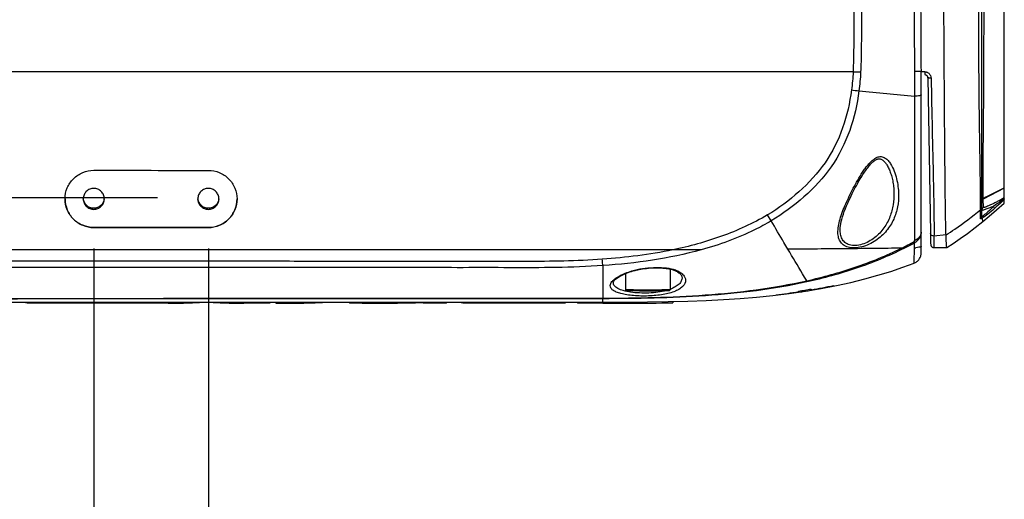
# Model space of a CAD drawing. Header units: millimetres. Extents: x 5828 to 6704, y 123 to 421.
# Tile 14 of 256: x 6383.82 to 6391.55, y 184.58 to 188.35. Entities that reach past the tile are written whole.
import ezdxf

# ---------------------------------------------------------------- set-up
doc = ezdxf.new("R2010")
doc.units = ezdxf.units.MM
doc.layers.add('外形图', color=7, linetype='Continuous')
doc.layers.add('尺寸标注', color=7, linetype='Continuous')
doc.styles.add('微软雅黑', font='msyh.ttc', dxfattribs={"height": 1.5})
doc.dimstyles.new('尺寸标注_1_20比例', dxfattribs={"dimtxt": 1.5, "dimasz": 1.25, "dimexe": 0.5, "dimexo": 0.4, "dimgap": 0.5, "dimtad": 1, "dimdec": 1, "dimlfac": 20, "dimdsep": 46, "dimtxsty": '微软雅黑', "dimcen": 0.09, "dimadec": 0, "dimazin": 0, "dimtp": 0.01, "dimtm": 0.01, "dimtfac": 1, "dimtdec": 1, "dimtofl": 0, "dimtmove": 0, "dimatfit": 3, "dimfxl": 1, "dimtolj": 1, "dimarcsym": 0})

# ---------------------------------------------------------------- blocks, each defined once
blk = doc.blocks.new('*D1097')
at = {"layer": 'Defpoints', "color": 0}
for p in [(6374.8045, 187.5086), (6384.4045, 186.9495), (6384.4045, 180.8006)]:
    blk.add_point(p, dxfattribs=at)
at = {"layer": '尺寸标注', "color": 0, "lineweight": -2}
for p, q in [((6374.8045, 187.1086), (6374.8045, 180.3006)), ((6384.4045, 186.5495), (6384.4045, 180.3006)), ((6376.0545, 180.8006), (6383.1545, 180.8006))]:
    blk.add_line(p, q, dxfattribs=at)
at = {"layer": '尺寸标注', "color": 0}
for points in [[(6376.0545, 181.009), (6376.0545, 180.5923), (6374.8045, 180.8006)], [(6383.1545, 180.5923), (6383.1545, 181.009), (6384.4045, 180.8006)]]:
    blk.add_solid(points, dxfattribs=at)
at = {"layer": '尺寸标注', "color": 0, "insert": (6379.6045, 182.0744), "char_height": 1.5, "attachment_point": 5, "style": '微软雅黑'}
blk.add_mtext('\\A1;\\A1;{\\fAlibaba PuHuiTi 3.0 55 Regular|b0|i0|c134|p18;192}', dxfattribs=at)
blk = doc.blocks.new('*D1098')
at = {"layer": 'Defpoints', "color": 0}
for p in [(6384.4045, 186.9495), (6385.3045, 186.9495), (6384.4045, 180.8006)]:
    blk.add_point(p, dxfattribs=at)
at = {"layer": '尺寸标注', "color": 0, "lineweight": -2}
for p, q in [((6384.4045, 186.5495), (6384.4045, 180.3006)), ((6385.3045, 186.5495), (6385.3045, 180.3006)), ((6383.1545, 180.8006), (6381.9045, 180.8006)), ((6386.5545, 180.8006), (6391.321, 180.8006))]:
    blk.add_line(p, q, dxfattribs=at)
at = {"layer": '尺寸标注', "color": 0}
for points in [[(6383.1545, 180.5923), (6383.1545, 181.009), (6384.4045, 180.8006)], [(6386.5545, 181.009), (6386.5545, 180.5923), (6385.3045, 180.8006)]]:
    blk.add_solid(points, dxfattribs=at)
at = {"layer": '尺寸标注', "color": 0, "insert": (6389.7425, 182.0722), "char_height": 1.5, "attachment_point": 5, "style": '微软雅黑'}
blk.add_mtext('\\A1;\\A1;{\\fAlibaba PuHuiTi 3.0 55 Regular|b0|i0|c134|p18;18}', dxfattribs=at)
blk = doc.blocks.new('*D1099')
at = {"layer": 'Defpoints', "color": 0}
for p in [(6385.3045, 191.5488), (6370.1354, 186.9495), (6385.3045, 186.9495)]:
    blk.add_point(p, dxfattribs=at)
at = {"layer": '尺寸标注', "color": 0, "lineweight": -2}
for p, q in [((6384.9045, 191.5488), (6369.6354, 191.5488)), ((6370.1354, 190.2988), (6370.1354, 188.1995)), ((6384.9045, 186.9495), (6369.6354, 186.9495))]:
    blk.add_line(p, q, dxfattribs=at)
at = {"layer": '尺寸标注', "color": 0}
for points in [[(6370.3437, 190.2988), (6369.927, 190.2988), (6370.1354, 191.5488)], [(6369.927, 188.1995), (6370.3437, 188.1995), (6370.1354, 186.9495)]]:
    blk.add_solid(points, dxfattribs=at)
at = {"layer": '尺寸标注', "color": 0, "insert": (6368.8616, 189.3315), "char_height": 1.5, "attachment_point": 5, "rotation": 90, "style": '微软雅黑'}
blk.add_mtext('\\A1;\\A1;{\\fAlibaba PuHuiTi 3.0 55 Regular|b0|i0|c134|p18;92}', dxfattribs=at)
blk = doc.blocks.new('*D1156')
at = {"layer": 'Defpoints', "color": 0}
for p in [(6399.0545, 188.5336), (6374.8045, 187.5086), (6374.8045, 176.0125)]:
    blk.add_point(p, dxfattribs=at)
at = {"layer": '尺寸标注', "color": 0, "lineweight": -2}
for p, q in [((6399.0545, 188.1336), (6399.0545, 175.5125)), ((6374.8045, 187.1086), (6374.8045, 175.5125)), ((6397.8045, 176.0125), (6376.0545, 176.0125))]:
    blk.add_line(p, q, dxfattribs=at)
at = {"layer": '尺寸标注', "color": 0}
for points in [[(6376.0545, 176.2209), (6376.0545, 175.8042), (6374.8045, 176.0125)], [(6397.8045, 175.8042), (6397.8045, 176.2209), (6399.0545, 176.0125)]]:
    blk.add_solid(points, dxfattribs=at)
at = {"layer": '尺寸标注', "color": 0, "insert": (6386.9295, 177.2882), "char_height": 1.5, "attachment_point": 5, "style": '微软雅黑'}
blk.add_mtext('\\A1;485', dxfattribs=at)

msp = doc.modelspace()

# ---------------------------------------------------------------- linework, layer by layer
at = {"layer": '外形图', "linetype": 'ByBlock'}
for p, q in [((6391.377, 186.8027), (6391.377, 191.7367)), ((6391.5545, 187.2464), (6391.5545, 191.6104)), ((6390.8995, 187.9423), (6390.9004, 187.9423)), ((6390.9004, 187.9423), (6390.902, 187.9423)), ((6390.902, 186.5179), (6390.902, 187.9423)), ((6390.902, 187.9423), (6390.9295, 187.9423)), ((6390.9295, 187.9423), (6390.9295, 187.9177)), ((6390.9529, 187.8934), (6390.9745, 186.6721)), ((6391.5545, 186.9067), (6391.5545, 187.2464)), ((6390.6883, 186.9897), (6390.6883, 186.9896)), ((6391.5545, 187.0249), (6391.3896, 186.9388)), ((6391.3896, 186.9388), (6391.3895, 186.9421)), ((6391.3905, 186.873), (6391.3896, 186.9388)), ((6391.5545, 186.9344), (6391.5545, 186.9428)), ((6389.7235, 186.7679), (6389.6952, 186.8145)), ((6391.3677, 186.7833), (6391.3678, 186.8546)), ((6391.3851, 186.7625), (6391.3845, 186.7907)), ((6384.4045, 186.7155), (6384.4045, 186.7158)), ((6384.4045, 186.7158), (6385.3045, 186.7158)), ((6385.3045, 186.7151), (6385.3045, 186.7158)), ((6390.9745, 186.6721), (6390.9762, 186.5903)), ((6391.0024, 186.6481), (6391.0014, 186.5581)), ((6391.0967, 186.6569), (6391.0024, 186.6481)), ((6390.9762, 186.5909), (6390.9764, 186.5835)), ((6390.9764, 186.5839), (6390.9764, 186.5832)), ((6390.9764, 186.5832), (6390.9764, 186.5823)), ((6390.9764, 186.5823), (6390.9764, 186.5821)), ((6390.9764, 186.5821), (6390.9764, 186.5819)), ((6390.9764, 186.5819), (6390.9764, 186.5817)), ((6390.9764, 186.5816), (6390.9765, 186.5816)), ((6390.9765, 186.5815), (6390.9765, 186.5814)), ((6391.0014, 186.5581), (6391.102, 186.5582)), ((6388.402, 186.4164), (6388.402, 186.1606)), ((6388.5795, 186.3534), (6388.5795, 186.227)), ((6388.9295, 186.3896), (6388.9295, 186.227)), ((6390.1177, 186.2362), (6390.2361, 186.2592)), ((6390.2134, 186.2578), (6390.2131, 186.2604)), ((6390.2134, 186.2604), (6390.2134, 186.2578)), ((6389.7367, 186.1814), (6389.8662, 186.1971)), ((6389.7634, 186.1856), (6389.7634, 186.187)), ((6389.7634, 186.1856), (6389.7635, 186.187)), ((6389.7635, 186.1856), (6389.7634, 186.1856)), ((6389.8662, 186.1971), (6389.994, 186.2155)), ((6389.9384, 186.2106), (6389.9388, 186.2153)), ((6389.9384, 186.2106), (6389.9384, 186.2153)), ((6389.9384, 186.2088), (6389.9385, 186.2106)), ((6389.9384, 186.2072), (6389.9384, 186.2088)), ((6389.9384, 186.2072), (6389.9385, 186.2088)), ((6389.9385, 186.2106), (6389.9389, 186.2152)), ((6389.9385, 186.2088), (6389.9386, 186.2106)), ((6389.9386, 186.2106), (6389.9391, 186.2152)), ((6389.9389, 186.2152), (6389.9389, 186.2154)), ((6389.9391, 186.2152), (6389.9391, 186.2154)), ((6389.994, 186.2155), (6390.1177, 186.2362)), ((6390.0376, 186.2311), (6390.0376, 186.2319)), ((6390.038, 186.2267), (6390.0376, 186.2311)), ((6390.0382, 186.2268), (6390.0377, 186.2319)), ((6390.0384, 186.2268), (6390.0379, 186.232)), ((6390.0384, 186.2228), (6390.038, 186.2267)), ((6390.0384, 186.2248), (6390.0382, 186.2268)), ((6390.0384, 186.232), (6390.0384, 186.2268)), ((6390.0384, 186.2248), (6390.0384, 186.2228)), ((6381.8543, 186.1298), (6388.402, 186.1298)), ((6383.8683, 186.1298), (6383.8683, 186.1244)), ((6384.7845, 186.1298), (6384.7845, 186.1198)), ((6384.9886, 186.1198), (6384.7845, 186.1198)), ((6384.9886, 186.1298), (6384.9886, 186.1198)), ((6385.584, 186.1298), (6385.584, 186.1198)), ((6385.7881, 186.1198), (6385.584, 186.1198)), ((6385.7881, 186.1298), (6385.7881, 186.1198)), ((6385.8349, 186.1266), (6385.7881, 186.1266)), ((6385.8349, 186.1298), (6385.8349, 186.121)), ((6385.9299, 186.1298), (6385.9299, 186.1198)), ((6386.4129, 186.1298), (6386.4129, 186.1198)), ((6386.5115, 186.1198), (6386.4129, 186.1198)), ((6386.5115, 186.1298), (6386.5115, 186.1198)), ((6386.5896, 186.1298), (6386.5896, 186.1199)), ((6386.9913, 186.1299), (6386.9913, 186.1199)), ((6387.1723, 186.1199), (6386.9913, 186.1199)), ((6387.1723, 186.1299), (6387.1723, 186.1199)), ((6387.2908, 186.1298), (6387.2908, 186.1243)), ((6387.2909, 186.1241), (6387.2908, 186.1243)), ((6387.7731, 186.1298), (6387.7731, 186.1198)), ((6388.1073, 186.1298), (6388.1073, 186.1202)), ((6388.2017, 186.1298), (6388.2017, 186.124)), ((6388.2444, 186.1298), (6388.2444, 186.1205)), ((6388.402, 186.1606), (6388.402, 186.1589)), ((6388.402, 186.1299), (6388.402, 186.1589)), ((6388.402, 186.1298), (6388.5816, 186.1301)), ((6388.6065, 186.1302), (6388.6065, 186.1202)), ((6388.9507, 186.1343), (6388.9507, 186.1242))]:
    msp.add_line(p, q, dxfattribs=at)
for points in [[(6390.9295, 187.9177), (6390.9319, 187.9174), (6390.9343, 187.9169), (6390.9366, 187.9162), (6390.9389, 187.9152), (6390.9411, 187.914), (6390.9432, 187.9126), (6390.9451, 187.9109), (6390.9469, 187.9091), (6390.9485, 187.907), (6390.9498, 187.9049), (6390.9509, 187.9026), (6390.9518, 187.9002), (6390.9524, 187.8977), (6390.9528, 187.8952), (6390.9529, 187.8934)], [(6390.2657, 186.7023), (6390.2662, 186.7149), (6390.2677, 186.7292), (6390.2701, 186.7446), (6390.2735, 186.7615), (6390.278, 186.7798), (6390.2837, 186.7997), (6390.2905, 186.8208), (6390.2982, 186.8425), (6390.3067, 186.8644), (6390.3156, 186.8862), (6390.3248, 186.9074), (6390.334, 186.9278), (6390.343, 186.9471), (6390.3517, 186.9652), (6390.3602, 186.9824), (6390.3685, 186.9987), (6390.3766, 187.0144), (6390.3846, 187.0295), (6390.3926, 187.0442), (6390.4005, 187.0584), (6390.4082, 187.072), (6390.4157, 187.0851), (6390.4231, 187.0975), (6390.4303, 187.1094), (6390.4373, 187.1207), (6390.4441, 187.1315), (6390.4508, 187.1417), (6390.4573, 187.1514), (6390.4636, 187.1605), (6390.4697, 187.1691), (6390.4758, 187.1774), (6390.4817, 187.1852), (6390.4876, 187.1926), (6390.4933, 187.1996), (6390.4989, 187.2061), (6390.5045, 187.2123), (6390.5099, 187.218), (6390.5151, 187.2233), (6390.5203, 187.2282), (6390.5255, 187.2327), (6390.5305, 187.2368), (6390.5355, 187.2406), (6390.5404, 187.2439), (6390.5452, 187.2469), (6390.5499, 187.2494), (6390.5543, 187.2514), (6390.5585, 187.253), (6390.5625, 187.2541), (6390.5662, 187.2549), (6390.5698, 187.2554), (6390.5735, 187.2555), (6390.5772, 187.2552), (6390.581, 187.2546), (6390.5848, 187.2536), (6390.5887, 187.2521), (6390.5927, 187.2501), (6390.5966, 187.2478), (6390.6006, 187.245), (6390.6045, 187.2418), (6390.6084, 187.2382), (6390.6123, 187.2343), (6390.6163, 187.2298), (6390.6203, 187.2249), (6390.6244, 187.2194), (6390.6284, 187.2135), (6390.6325, 187.2071), (6390.6365, 187.2002), (6390.6404, 187.193), (6390.6443, 187.1854), (6390.648, 187.1774), (6390.6517, 187.1691), (6390.6552, 187.1605), (6390.6586, 187.1516), (6390.6619, 187.1423), (6390.665, 187.1329), (6390.668, 187.1231), (6390.6708, 187.1131), (6390.6734, 187.1029), (6390.6759, 187.0924), (6390.6782, 187.0817), (6390.6803, 187.0708), (6390.6822, 187.0597), (6390.6838, 187.0484), (6390.6852, 187.0368), (6390.6864, 187.0251), (6390.6873, 187.0132), (6390.688, 187.0011), (6390.6883, 186.9897)], [(6391.3851, 186.7625), (6391.4365, 186.8049), (6391.4935, 186.8534), (6391.5545, 186.9066)], [(6391.102, 186.5582), (6391.1538, 186.591), (6391.2086, 186.6283), (6391.2656, 186.6694), (6391.3247, 186.7144), (6391.3851, 186.7625)], [(6390.9765, 186.5813), (6390.9765, 186.5812), (6390.9765, 186.581)], [(6390.9765, 186.581), (6390.9765, 186.5808), (6390.9765, 186.5807), (6390.9765, 186.5805), (6390.9766, 186.5803), (6390.9766, 186.5801), (6390.9766, 186.5798), (6390.9767, 186.5795), (6390.9767, 186.5791), (6390.9768, 186.5786), (6390.9769, 186.578), (6390.9771, 186.5773), (6390.9773, 186.5764), (6390.9776, 186.5755), (6390.9779, 186.5745), (6390.9784, 186.5734), (6390.979, 186.5721), (6390.9797, 186.5706), (6390.9807, 186.569), (6390.982, 186.5673), (6390.9837, 186.5654), (6390.9856, 186.5637), (6390.9878, 186.5621), (6390.9901, 186.5608), (6390.9925, 186.5597), (6390.995, 186.5589), (6390.9976, 186.5584), (6391.0003, 186.5581), (6391.0014, 186.5581)], [(6390.8454, 186.4355), (6390.8505, 186.4376), (6390.8565, 186.4407), (6390.8622, 186.4441), (6390.8677, 186.448), (6390.8728, 186.4523), (6390.8776, 186.457), (6390.8821, 186.4621), (6390.8861, 186.4674), (6390.8898, 186.4731), (6390.893, 186.479), (6390.8957, 186.4851), (6390.8979, 186.4915), (6390.8997, 186.4979), (6390.901, 186.5045), (6390.9017, 186.5112), (6390.902, 186.5179)], [(6390.2361, 186.2592), (6390.3496, 186.2842), (6390.4583, 186.3113), (6390.5625, 186.3402), (6390.6623, 186.3709), (6390.7578, 186.4032), (6390.8454, 186.4355)], [(6388.4843, 186.2823), (6388.4845, 186.2842), (6388.4853, 186.2868), (6388.4866, 186.2899), (6388.4887, 186.2934), (6388.4914, 186.2972), (6388.4949, 186.3013), (6388.4992, 186.3057), (6388.5044, 186.3104), (6388.5104, 186.3153), (6388.5174, 186.3204), (6388.5251, 186.3256), (6388.5338, 186.3309), (6388.5432, 186.3362), (6388.5534, 186.3415), (6388.5644, 186.3468), (6388.5759, 186.3519), (6388.5881, 186.3569), (6388.6008, 186.3618), (6388.6139, 186.3664), (6388.6275, 186.3709), (6388.6414, 186.3751), (6388.6547, 186.3788)], [(6388.6547, 186.3788), (6388.6642, 186.3812), (6388.6756, 186.3838), (6388.6878, 186.3863), (6388.7008, 186.3887), (6388.7147, 186.3909), (6388.7293, 186.3929), (6388.7446, 186.3947), (6388.7606, 186.3962), (6388.7773, 186.3974), (6388.7942, 186.3982), (6388.8112, 186.3987), (6388.8278, 186.3988), (6388.8438, 186.3986), (6388.8591, 186.398), (6388.8734, 186.3971), (6388.8867, 186.396), (6388.899, 186.3946), (6388.9104, 186.393), (6388.9208, 186.3913), (6388.9304, 186.3894), (6388.9391, 186.3873), (6388.9471, 186.3852), (6388.9542, 186.3829), (6388.96, 186.3809)], [(6388.96, 186.3809), (6388.9684, 186.3774), (6388.977, 186.3735), (6388.9848, 186.3693), (6388.9921, 186.3649), (6388.9986, 186.3604), (6389.0044, 186.3557), (6389.0094, 186.351), (6389.0138, 186.3462), (6389.0174, 186.3413), (6389.0203, 186.3365), (6389.0223, 186.3317), (6389.0235, 186.3269), (6389.024, 186.3224)], [(6388.9161, 186.1335), (6389.0698, 186.1373), (6389.2144, 186.1427), (6389.3502, 186.1495), (6389.4802, 186.158), (6389.6079, 186.1685), (6389.7367, 186.1814)], [(6388.5816, 186.1301), (6388.7533, 186.1312), (6388.9161, 186.1335)]]:
    msp.add_lwpolyline(points, dxfattribs=at)
for centre, radius, start, end in [((6390.3688, 197.686), 9.7481, 269.98565, 270.33831), ((6390.8903, 188.1096), 0.1677, 273.25175, 273.458), ((6392.9174, 206.8786), 19.2531, 262.34935, 262.52517), ((6407.8356, 366.8254), 179.8823, 264.441796, 264.581454), ((6384.4045, 186.9495), 0.0825, 183.03437, 186.03491), ((6384.4045, 186.9495), 0.0825, 353.96509, 356.96563), ((6385.3045, 186.9495), 0.0825, 183.03437, 186.03491), ((6385.3045, 186.9495), 0.0825, 353.96509, 356.96563), ((6391.4013, 186.9174), 0.0243, 167.77104, 179.9806), ((6391.4019, 186.8508), 0.0249, 117.29911, 179.95023), ((6389.6192, 188.8276), 2.5389, 296.37876, 298.90541), ((6389.5606, 188.9643), 2.6963, 296.60253, 298.58394), ((6379.3633, 186.833), 11.4897, 358.62367, 358.82097), ((6390.8565, 186.6837), 0.1268, 266.94894, 271.27757), ((6389.2671, 190.7163), 4.5553, 279.74796, 281.98941), ((6389.265, 190.797), 4.6371, 279.60071, 281.80138), ((6389.1092, 191.6976), 5.5493, 276.76969, 278.59299), ((6389.1086, 191.7843), 5.6369, 276.6723, 278.46504), ((6389.1876, 191.0177), 4.8607, 278.88534, 280.08043), ((6389.1829, 191.3825), 5.2301, 278.30551, 279.41425), ((6384.9681, 191.3208), 5.201, 270.2254, 272.33089), ((6384.9675, 191.3367), 5.2169, 272.33089, 273.53711), ((6385.6047, 191.1292), 5.0094, 266.38989, 267.62081), ((6385.6041, 191.1134), 4.9936, 267.62081, 269.76955), ((6385.9515, 191.9544), 5.8346, 268.85508, 269.78719), ((6385.9085, 191.8268), 5.707, 270.2146, 272.22479), ((6385.9079, 191.842), 5.7222, 272.2248, 273.37444), ((6386.5277, 205.3351), 19.2152, 269.95169, 270.18447), ((6386.521, 203.7474), 17.6276, 270.22266, 271.26781), ((6386.5201, 203.7923), 17.6725, 271.26751, 271.52784), ((6388.4496, 225.6793), 39.5595, 269.93109, 270.2273), ((6388.5457, 206.0779), 19.9578, 270.17463, 271.16284)]:
    msp.add_arc(centre, radius, start, end, dxfattribs=at)
for points, knots in [([(6391.3678, 186.8546), (6391.3677, 186.9799), (6391.365, 187.2153), (6391.3603, 187.5125), (6391.357, 187.7485), (6391.3555, 187.9392), (6391.3549, 188.1331), (6391.3538, 188.3938), (6391.3528, 188.7211), (6391.3518, 189.1153), (6391.3523, 189.5104), (6391.3531, 189.9051), (6391.3548, 190.2981), (6391.3558, 190.6828), (6391.3616, 191.0405), (6391.3656, 191.3402), (6391.368, 191.5723), (6391.3679, 191.7002), (6391.3678, 191.7559)], [0, 0, 0, 0, 0.076656, 0.14409, 0.181923, 0.221136, 0.260802, 0.300617, 0.380691, 0.461139, 0.541891, 0.622485, 0.702756, 0.782397, 0.857959, 0.921712, 0.965872, 1, 1, 1, 1]), ([(6390.3726, 189.2374), (6390.3726, 189.1291), (6390.3725, 188.9125), (6390.373, 188.5875), (6390.3738, 188.2627), (6390.3716, 188.046), (6390.3664, 187.9379)], [0, 0, 0, 0, 0.250065, 0.500095, 0.750082, 1, 1, 1, 1]), ([(6390.4323, 189.2375), (6390.432, 189.1292), (6390.4321, 188.9126), (6390.4321, 188.5876), (6390.4321, 188.3169), (6390.4318, 188.1004), (6390.4293, 187.9921), (6390.4264, 187.9381)], [0, 0, 0, 0, 0.250079, 0.500112, 0.750092, 0.875058, 1, 1, 1, 1]), ([(6390.8922, 189.2409), (6390.8921, 189.2138), (6390.8927, 189.1595), (6390.8936, 189.0781), (6390.8939, 188.9967), (6390.8946, 188.8882), (6390.8958, 188.7527), (6390.8971, 188.5362), (6390.8984, 188.266), (6390.8998, 188.0501), (6390.9004, 187.9423)], [0, 0, 0, 0, 0.062727, 0.125411, 0.188105, 0.250769, 0.375989, 0.501126, 0.751014, 1, 1, 1, 1]), ([(6391.0967, 186.6569), (6391.0953, 186.6963), (6391.0929, 186.8163), (6391.0904, 187.0444), (6391.0874, 187.3555), (6391.0835, 187.84), (6391.0796, 188.473), (6391.0784, 188.9837), (6391.0784, 189.2403)], [0, 0, 0, 0, 0.045801, 0.139399, 0.264904, 0.407037, 0.701988, 1, 1, 1, 1]), ([(6391.3897, 186.9422), (6391.3889, 186.9553), (6391.3882, 186.9912), (6391.3879, 187.0583), (6391.3883, 187.1507), (6391.3893, 187.314), (6391.3909, 187.4991), (6391.3931, 187.7011), (6391.3943, 187.9231), (6391.3949, 188.2068), (6391.3959, 188.55), (6391.3957, 188.8374), (6391.3959, 189.0681), (6391.3965, 189.1838), (6391.3965, 189.2417)], [0, 0, 0, 0, 0.017211, 0.046794, 0.087597, 0.137726, 0.259848, 0.329005, 0.401248, 0.549512, 0.699029, 0.849075, 0.924402, 1, 1, 1, 1]), ([(6390.8452, 189.0287), (6390.8456, 188.8472), (6390.8461, 188.4847), (6390.8484, 188.1221), (6390.8481, 187.9411)], [0, 0, 0, 0, 0.500695, 1, 1, 1, 1]), ([(6390.3664, 187.9379), (6389.7477, 187.938), (6387.2733, 187.9384), (6384.7989, 187.9392), (6382.9432, 187.9404)], [0, 0, 0, 0, 0.250047, 1, 1, 1, 1]), ([(6390.8823, 187.9416), (6390.8799, 187.9415), (6390.8688, 187.9412), (6390.8577, 187.9411), (6390.8489, 187.9411)], [0, 0, 0, 0, 0.213048, 1, 1, 1, 1]), ([(6390.8998, 187.9422), (6390.8989, 187.9422), (6390.893, 187.9419), (6390.8872, 187.9417), (6390.8823, 187.9416)], [0, 0, 0, 0, 0.159571, 1, 1, 1, 1]), ([(6390.9296, 187.9407), (6390.9296, 187.9402), (6390.9295, 187.9393), (6390.9308, 187.9386), (6390.932, 187.9391), (6390.9337, 187.9389), (6390.9358, 187.9386), (6390.9391, 187.9382), (6390.9431, 187.9372), (6390.9494, 187.9352), (6390.9568, 187.9314), (6390.9646, 187.9253), (6390.971, 187.9177), (6390.9775, 187.9063), (6390.9797, 187.8964), (6390.9798, 187.8898)], [0, 0, 0, 0, 0.016689, 0.029714, 0.047244, 0.063326, 0.094502, 0.126031, 0.189019, 0.251914, 0.377286, 0.502336, 0.627128, 0.751778, 1, 1, 1, 1]), ([(6390.9798, 187.8898), (6390.9764, 187.8897), (6390.9702, 187.8897), (6390.9615, 187.8904), (6390.9565, 187.8912), (6390.9529, 187.8925), (6390.9529, 187.8934)], [0, 0, 0, 0, 0.36672, 0.684963, 0.904442, 1, 1, 1, 1]), ([(6390.9798, 187.8898), (6390.9849, 187.6209), (6390.9926, 187.2973), (6391.0001, 186.9297), (6391.0026, 186.7847), (6391.0026, 186.6944), (6391.0024, 186.6481)], [0, 0, 0, 0, 0.649725, 0.781888, 0.88825, 1, 1, 1, 1]), ([(6390.3542, 187.7968), (6390.3406, 187.6955), (6390.2978, 187.494), (6390.1581, 187.2167), (6389.9486, 186.989), (6389.7828, 186.8675), (6389.6953, 186.8145)], [0, 0, 0, 0, 0.250078, 0.499828, 0.74977, 1, 1, 1, 1]), ([(6390.4127, 187.7889), (6390.3992, 187.6833), (6390.3532, 187.4736), (6390.2073, 187.185), (6389.9885, 186.948), (6389.8145, 186.8235), (6389.7235, 186.7679)], [0, 0, 0, 0, 0.250116, 0.499896, 0.749765, 1, 1, 1, 1]), ([(6390.8492, 187.747), (6390.849, 187.6356), (6390.8489, 187.4449), (6390.8495, 187.1821), (6390.8505, 186.9151), (6390.8491, 186.7275), (6390.848, 186.612)], [0, 0, 0, 0, 0.294242, 0.504072, 0.694675, 1, 1, 1, 1]), ([(6390.902, 187.7579), (6390.902, 187.7562), (6390.8959, 187.7531), (6390.8862, 187.7509), (6390.8692, 187.7483), (6390.8564, 187.7473), (6390.8492, 187.7468)], [0, 0, 0, 0, 0.09065, 0.292728, 0.602921, 1, 1, 1, 1]), ([(6390.248, 186.6854), (6390.2484, 186.7033), (6390.2534, 186.7407), (6390.2743, 186.8185), (6390.3066, 186.898), (6390.3448, 186.9788), (6390.3771, 187.0415), (6390.4123, 187.1042), (6390.4446, 187.1556), (6390.4733, 187.1953), (6390.4969, 187.2236), (6390.5233, 187.2491), (6390.5533, 187.269), (6390.5883, 187.276), (6390.62, 187.2635), (6390.6436, 187.2416), (6390.6683, 187.2073), (6390.6908, 187.1594), (6390.7093, 187.0996), (6390.7207, 187.0387), (6390.7238, 186.9978), (6390.7242, 186.9775)], [0, 0, 0, 0, 0.051165, 0.107033, 0.229799, 0.295206, 0.362436, 0.431014, 0.500561, 0.535593, 0.570702, 0.605706, 0.640061, 0.672528, 0.70313, 0.733292, 0.763443, 0.823543, 0.883128, 0.941944, 1, 1, 1, 1]), ([(6384.1795, 186.9404), (6384.1795, 186.9697), (6384.1912, 187.0288), (6384.2413, 187.1035), (6384.3161, 187.1535), (6384.3752, 187.1651), (6384.4045, 187.1651)], [0, 0, 0, 0, 0.2499, 0.499789, 0.7498, 1, 1, 1, 1]), ([(6385.3045, 187.1647), (6385.3338, 187.1647), (6385.3929, 187.153), (6385.4677, 187.1029), (6385.5178, 187.0282), (6385.5295, 186.969), (6385.5295, 186.9398)], [0, 0, 0, 0, 0.250111, 0.500225, 0.75021, 1, 1, 1, 1]), ([(6384.487, 186.9408), (6384.487, 186.9515), (6384.4827, 186.9732), (6384.4643, 187.0006), (6384.4369, 187.019), (6384.4045, 187.0254), (6384.3721, 187.019), (6384.3446, 187.0006), (6384.3263, 186.9732), (6384.322, 186.9515), (6384.322, 186.9408)], [0, 0, 0, 0, 0.124991, 0.249988, 0.374991, 0.5, 0.625009, 0.750012, 0.875009, 1, 1, 1, 1]), ([(6385.387, 186.9408), (6385.387, 186.9515), (6385.3827, 186.9732), (6385.3643, 187.0006), (6385.3369, 187.019), (6385.3045, 187.0254), (6385.2721, 187.019), (6385.2446, 187.0006), (6385.2263, 186.9732), (6385.222, 186.9515), (6385.222, 186.9408)], [0, 0, 0, 0, 0.124991, 0.249988, 0.374991, 0.5, 0.625009, 0.750012, 0.875009, 1, 1, 1, 1]), ([(6390.7242, 186.9775), (6390.7248, 186.944), (6390.7196, 186.8765), (6390.6891, 186.7776), (6390.6322, 186.6853), (6390.5468, 186.6077), (6390.4565, 186.5649), (6390.3804, 186.553), (6390.3296, 186.5578), (6390.2889, 186.5768), (6390.2622, 186.6077), (6390.2494, 186.6453), (6390.2477, 186.6718), (6390.248, 186.6854)], [0, 0, 0, 0, 0.123709, 0.24849, 0.378964, 0.520092, 0.669582, 0.740692, 0.802992, 0.855574, 0.902635, 0.949669, 1, 1, 1, 1]), ([(6390.6883, 186.9896), (6390.6889, 186.9576), (6390.6847, 186.8933), (6390.6597, 186.7986), (6390.6122, 186.7087), (6390.5388, 186.6308), (6390.4579, 186.5855), (6390.3877, 186.5716), (6390.34, 186.5757), (6390.3021, 186.5951), (6390.2782, 186.6261), (6390.2669, 186.663), (6390.2654, 186.6889), (6390.2656, 186.7022)], [0, 0, 0, 0, 0.125502, 0.251508, 0.381573, 0.52014, 0.66656, 0.73682, 0.798475, 0.850878, 0.898891, 0.947739, 1, 1, 1, 1]), ([(6384.1795, 186.9404), (6384.1795, 186.9112), (6384.1913, 186.8521), (6384.2414, 186.7775), (6384.3161, 186.7275), (6384.3753, 186.7158), (6384.4045, 186.7158)], [0, 0, 0, 0, 0.249982, 0.499975, 0.749982, 1, 1, 1, 1]), ([(6384.4045, 186.7155), (6384.3752, 186.7155), (6384.3161, 186.7273), (6384.2413, 186.7773), (6384.1912, 186.8521), (6384.1795, 186.9112), (6384.1795, 186.9404)], [0, 0, 0, 0, 0.250102, 0.500222, 0.750209, 1, 1, 1, 1]), ([(6384.322, 186.9408), (6384.322, 186.9301), (6384.3263, 186.9084), (6384.3446, 186.8809), (6384.3721, 186.8626), (6384.4045, 186.8561), (6384.4369, 186.8626), (6384.4643, 186.8809), (6384.4827, 186.9084), (6384.487, 186.9301), (6384.487, 186.9408)], [0, 0, 0, 0, 0.124991, 0.249988, 0.374991, 0.5, 0.625009, 0.750012, 0.875009, 1, 1, 1, 1]), ([(6384.4865, 186.9408), (6384.4845, 186.9212), (6384.4648, 186.8822), (6384.4045, 186.8594), (6384.3442, 186.8822), (6384.3245, 186.9212), (6384.3224, 186.9408)], [0, 0, 0, 0, 0.249987, 0.5, 0.750013, 1, 1, 1, 1]), ([(6385.222, 186.9408), (6385.222, 186.9301), (6385.2263, 186.9084), (6385.2446, 186.8809), (6385.2721, 186.8626), (6385.3045, 186.8561), (6385.3369, 186.8626), (6385.3643, 186.8809), (6385.3827, 186.9084), (6385.387, 186.9301), (6385.387, 186.9408)], [0, 0, 0, 0, 0.124991, 0.249988, 0.374991, 0.5, 0.625009, 0.750012, 0.875009, 1, 1, 1, 1]), ([(6385.3865, 186.9408), (6385.3845, 186.9212), (6385.3648, 186.8822), (6385.3045, 186.8594), (6385.2442, 186.8822), (6385.2245, 186.9212), (6385.2224, 186.9408)], [0, 0, 0, 0, 0.249987, 0.5, 0.750013, 1, 1, 1, 1]), ([(6385.5295, 186.9398), (6385.5295, 186.9106), (6385.5178, 186.8515), (6385.4677, 186.7768), (6385.3929, 186.7268), (6385.3338, 186.7151), (6385.3045, 186.7151)], [0, 0, 0, 0, 0.249887, 0.499764, 0.74978, 1, 1, 1, 1]), ([(6385.3045, 186.7158), (6385.3337, 186.7158), (6385.3927, 186.7275), (6385.4673, 186.7773), (6385.5175, 186.8517), (6385.5294, 186.9106), (6385.5295, 186.9398)], [0, 0, 0, 0, 0.250018, 0.500025, 0.750018, 1, 1, 1, 1]), ([(6391.3896, 186.9427), (6391.3859, 186.9405), (6391.3794, 186.9343), (6391.377, 186.9255), (6391.377, 186.9213)], [0, 0, 0, 0, 0.501347, 1, 1, 1, 1]), ([(6391.4697, 186.8816), (6391.4575, 186.8767), (6391.4354, 186.868), (6391.4093, 186.8585), (6391.3931, 186.853), (6391.3845, 186.851), (6391.3803, 186.8497), (6391.377, 186.8502), (6391.377, 186.8509)], [0, 0, 0, 0, 0.401918, 0.723551, 0.842857, 0.929376, 0.980894, 1, 1, 1, 1]), ([(6391.5545, 186.9475), (6391.5364, 186.9376), (6391.5091, 186.9233), (6391.4729, 186.9053), (6391.4476, 186.8933), (6391.4254, 186.8834), (6391.41, 186.877), (6391.3996, 186.8735), (6391.3955, 186.8723), (6391.3905, 186.8716), (6391.3905, 186.873)], [0, 0, 0, 0, 0.341822, 0.510819, 0.668417, 0.805465, 0.911766, 0.950306, 0.977853, 1, 1, 1, 1]), ([(6391.4697, 186.8816), (6391.4554, 186.8674), (6391.4298, 186.8428), (6391.4034, 186.819), (6391.3912, 186.8095)], [0, 0, 0, 0, 0.566179, 1, 1, 1, 1]), ([(6391.5545, 186.9428), (6391.5478, 186.9377), (6391.5199, 186.9169), (6391.4915, 186.8966), (6391.4697, 186.8816)], [0, 0, 0, 0, 0.240541, 1, 1, 1, 1]), ([(6391.4767, 186.8637), (6391.478, 186.8655), (6391.4753, 186.8732), (6391.4722, 186.8782), (6391.4697, 186.8816)], [0, 0, 0, 0, 0.344299, 1, 1, 1, 1]), ([(6391.5545, 186.9344), (6391.5485, 186.9285), (6391.5231, 186.9044), (6391.4969, 186.881), (6391.4767, 186.8637)], [0, 0, 0, 0, 0.239987, 1, 1, 1, 1]), ([(6389.6953, 186.8145), (6389.5812, 186.747), (6389.3379, 186.6367), (6389.0812, 186.5671), (6388.9515, 186.5392)], [0, 0, 0, 0, 0.499767, 1, 1, 1, 1]), ([(6391.0967, 186.6569), (6391.12, 186.6718), (6391.2131, 186.7339), (6391.3021, 186.802), (6391.3678, 186.8546)], [0, 0, 0, 0, 0.247487, 1, 1, 1, 1]), ([(6391.3912, 186.8095), (6391.3892, 186.808), (6391.3858, 186.8056), (6391.3817, 186.803), (6391.3792, 186.802), (6391.3779, 186.8015), (6391.377, 186.8022), (6391.377, 186.8027)], [0, 0, 0, 0, 0.441665, 0.750854, 0.853274, 0.9222, 1, 1, 1, 1]), ([(6391.3844, 186.7906), (6391.3882, 186.7939), (6391.3914, 186.8009), (6391.3914, 186.8077), (6391.3912, 186.8095)], [0, 0, 0, 0, 0.734762, 1, 1, 1, 1]), ([(6391.4767, 186.8637), (6391.4596, 186.8492), (6391.4295, 186.8242), (6391.3985, 186.8001), (6391.3845, 186.7907)], [0, 0, 0, 0, 0.571023, 1, 1, 1, 1]), ([(6389.7235, 186.7679), (6389.6809, 186.7424), (6389.5059, 186.6476), (6389.3175, 186.5791), (6389.1737, 186.5397)], [0, 0, 0, 0, 0.250168, 1, 1, 1, 1]), ([(6389.8556, 186.5447), (6389.8451, 186.5622), (6389.801, 186.6366), (6389.7572, 186.7111), (6389.7235, 186.7679)], [0, 0, 0, 0, 0.235788, 1, 1, 1, 1]), ([(6391.3845, 186.7907), (6391.3822, 186.7891), (6391.3776, 186.7864), (6391.3737, 186.7839), (6391.3677, 186.7819), (6391.3677, 186.7833)], [0, 0, 0, 0, 0.451992, 0.770876, 1, 1, 1, 1]), ([(6390.9019, 186.6795), (6390.9015, 186.6651), (6390.8898, 186.6349), (6390.8631, 186.6175), (6390.8484, 186.6123)], [0, 0, 0, 0, 0.479054, 1, 1, 1, 1]), ([(6390.8505, 186.5968), (6390.858, 186.6003), (6390.8715, 186.6105), (6390.8876, 186.6294), (6390.8987, 186.6518), (6390.9013, 186.6681), (6390.9017, 186.6762)], [0, 0, 0, 0, 0.251081, 0.50473, 0.752136, 1, 1, 1, 1]), ([(6391.0024, 186.6481), (6390.9957, 186.6473), (6390.9811, 186.6515), (6390.9746, 186.6654), (6390.9745, 186.672)], [0, 0, 0, 0, 0.503207, 1, 1, 1, 1]), ([(6391.102, 186.5582), (6391.1012, 186.5664), (6391.1004, 186.5828), (6391.0984, 186.6157), (6391.0973, 186.6404), (6391.0967, 186.6569)], [0, 0, 0, 0, 0.25, 0.500003, 1, 1, 1, 1]), ([(6388.9515, 186.5392), (6388.3798, 186.5393), (6387.2364, 186.5396), (6385.8072, 186.5401), (6384.6639, 186.5406), (6383.8066, 186.541), (6382.9495, 186.5415), (6382.0925, 186.5421), (6381.2357, 186.5428), (6380.5219, 186.5434), (6379.951, 186.544), (6379.5229, 186.5445), (6379.095, 186.5449), (6378.6679, 186.5454), (6378.2475, 186.546), (6377.8447, 186.5483), (6377.5266, 186.5513), (6377.292, 186.5543), (6377.1349, 186.5568), (6376.9926, 186.5596), (6376.8664, 186.5625), (6376.7575, 186.5657), (6376.6781, 186.5686), (6376.6239, 186.571), (6376.5907, 186.5728), (6376.5624, 186.5746), (6376.539, 186.5764), (6376.521, 186.5781), (6376.5073, 186.5799), (6376.5003, 186.5815), (6376.4954, 186.5829), (6376.4954, 186.584)], [0, 0, 0, 0, 0.137683, 0.275352, 0.344178, 0.412995, 0.481801, 0.550594, 0.61937, 0.688125, 0.722494, 0.756856, 0.79121, 0.825557, 0.859693, 0.892447, 0.922576, 0.936297, 0.948948, 0.960409, 0.970574, 0.979347, 0.986644, 0.989715, 0.992391, 0.994669, 0.996546, 0.998017, 0.99908, 0.999735, 1, 1, 1, 1]), ([(6390.8464, 186.6049), (6390.8475, 186.6055), (6390.8494, 186.6071), (6390.8509, 186.6093), (6390.8519, 186.611), (6390.8511, 186.6124), (6390.8496, 186.612), (6390.8485, 186.6123), (6390.848, 186.612)], [0, 0, 0, 0, 0.304423, 0.561194, 0.669091, 0.750645, 0.869551, 1, 1, 1, 1]), ([(6390.8506, 186.5966), (6390.8504, 186.5971), (6390.8491, 186.5999), (6390.8477, 186.6026), (6390.8464, 186.6049)], [0, 0, 0, 0, 0.158456, 1, 1, 1, 1]), ([(6390.8955, 186.5622), (6390.8915, 186.5621), (6390.8797, 186.5584), (6390.8675, 186.5571), (6390.8593, 186.5569)], [0, 0, 0, 0, 0.323394, 1, 1, 1, 1]), ([(6390.9014, 186.565), (6390.9011, 186.5647), (6390.8994, 186.5633), (6390.8972, 186.5627), (6390.8955, 186.5622)], [0, 0, 0, 0, 0.17018, 1, 1, 1, 1]), ([(6390.902, 186.5667), (6390.902, 186.5665), (6390.902, 186.5659), (6390.9017, 186.5653), (6390.9014, 186.565)], [0, 0, 0, 0, 0.329171, 1, 1, 1, 1]), ([(6389.1737, 186.5397), (6389.048, 186.5052), (6388.7918, 186.4524), (6388.5321, 186.4258), (6388.402, 186.4164)], [0, 0, 0, 0, 0.499889, 1, 1, 1, 1]), ([(6389.1739, 186.5397), (6389.1558, 186.5392), (6389.1191, 186.5393), (6389.045, 186.5395), (6388.989, 186.5389), (6388.9515, 186.5392)], [0, 0, 0, 0, 0.244481, 0.494984, 1, 1, 1, 1]), ([(6390.7472, 186.553), (6390.6777, 186.5523), (6390.5345, 186.5503), (6390.3144, 186.5482), (6390.1253, 186.5468), (6389.9713, 186.5455), (6389.8941, 186.5453), (6389.8556, 186.5447)], [0, 0, 0, 0, 0.233897, 0.481939, 0.740299, 0.870323, 1, 1, 1, 1]), ([(6390.0033, 186.2971), (6389.9921, 186.3154), (6389.9426, 186.3978), (6389.8939, 186.4806), (6389.8556, 186.5447)], [0, 0, 0, 0, 0.223431, 1, 1, 1, 1]), ([(6390.0033, 186.2971), (6390.1314, 186.326), (6390.3851, 186.396), (6390.6296, 186.4946), (6390.7473, 186.553)], [0, 0, 0, 0, 0.500071, 1, 1, 1, 1]), ([(6390.0044, 186.2905), (6390.1361, 186.3195), (6390.397, 186.3902), (6390.6474, 186.493), (6390.768, 186.5534)], [0, 0, 0, 0, 0.500059, 1, 1, 1, 1]), ([(6390.768, 186.5534), (6390.7667, 186.5533), (6390.7598, 186.5531), (6390.7528, 186.5532), (6390.7472, 186.553)], [0, 0, 0, 0, 0.188591, 1, 1, 1, 1]), ([(6390.8454, 186.4355), (6390.8455, 186.4356), (6390.8454, 186.4364), (6390.8457, 186.4376), (6390.8457, 186.4401), (6390.846, 186.4434), (6390.8462, 186.4476), (6390.8465, 186.4552), (6390.847, 186.467), (6390.8477, 186.4841), (6390.8483, 186.505), (6390.8491, 186.5297), (6390.8495, 186.5475), (6390.8497, 186.5571)], [0, 0, 0, 0, 0.004104, 0.015867, 0.03533, 0.06252, 0.097464, 0.140186, 0.249064, 0.389335, 0.561162, 0.764683, 1, 1, 1, 1]), ([(6388.3979, 186.4659), (6388.2974, 186.4583), (6388.0959, 186.4498), (6387.7935, 186.4487), (6387.4911, 186.4496), (6387.0879, 186.4491), (6386.5839, 186.4497), (6385.9791, 186.4497), (6385.3744, 186.45), (6384.5681, 186.4503), (6383.5605, 186.4508), (6382.3516, 186.4516), (6381.1431, 186.4525), (6379.9351, 186.4536), (6379.13, 186.4543), (6378.7275, 186.4547)], [0, 0, 0, 0, 0.031268, 0.062538, 0.093809, 0.12508, 0.187619, 0.250155, 0.312688, 0.375217, 0.500257, 0.625267, 0.750237, 0.875153, 1, 1, 1, 1]), ([(6388.402, 186.4164), (6388.2804, 186.4078), (6388.0365, 186.3988), (6387.6707, 186.4002), (6387.3048, 186.3999), (6386.817, 186.4002), (6386.2073, 186.4002), (6385.4757, 186.4005), (6384.7442, 186.4007), (6383.769, 186.4012), (6383.0376, 186.4016), (6382.55, 186.4019)], [0, 0, 0, 0, 0.062506, 0.12502, 0.187534, 0.250047, 0.375067, 0.50008, 0.625082, 0.750072, 1, 1, 1, 1]), ([(6388.402, 186.4164), (6388.4017, 186.4193), (6388.4002, 186.4357), (6388.399, 186.4522), (6388.3979, 186.4659)], [0, 0, 0, 0, 0.172085, 1, 1, 1, 1]), ([(6388.4601, 186.2591), (6388.4603, 186.2705), (6388.4705, 186.2888), (6388.4907, 186.3081), (6388.5228, 186.3313), (6388.5761, 186.3574), (6388.6237, 186.3732), (6388.6502, 186.3803)], [0, 0, 0, 0, 0.146337, 0.244238, 0.360969, 0.64915, 1, 1, 1, 1]), ([(6388.6502, 186.3803), (6388.6778, 186.3877), (6388.7346, 186.3976), (6388.8195, 186.403), (6388.8993, 186.3996), (6388.9501, 186.3904), (6388.9721, 186.3819)], [0, 0, 0, 0, 0.263062, 0.529975, 0.782456, 1, 1, 1, 1]), ([(6388.6502, 186.3803), (6388.6506, 186.38), (6388.6519, 186.379), (6388.6536, 186.3785), (6388.6547, 186.3788)], [0, 0, 0, 0, 0.305894, 1, 1, 1, 1]), ([(6388.9721, 186.3819), (6388.9711, 186.3814), (6388.9673, 186.3798), (6388.9628, 186.3798), (6388.96, 186.3809)], [0, 0, 0, 0, 0.271532, 1, 1, 1, 1]), ([(6388.9721, 186.3819), (6388.9841, 186.3773), (6389.0054, 186.3671), (6389.0312, 186.3471), (6389.0475, 186.3245), (6389.0515, 186.3077), (6389.0516, 186.2999)], [0, 0, 0, 0, 0.318955, 0.584209, 0.805331, 1, 1, 1, 1]), ([(6388.402, 186.1606), (6388.6703, 186.161), (6389.2069, 186.171), (6389.7417, 186.2383), (6390.0033, 186.2971)], [0, 0, 0, 0, 0.500173, 1, 1, 1, 1]), ([(6388.402, 186.1589), (6388.6704, 186.159), (6389.2072, 186.1679), (6389.7424, 186.233), (6390.0044, 186.2905)], [0, 0, 0, 0, 0.500179, 1, 1, 1, 1]), ([(6389.0516, 186.2999), (6389.0516, 186.292), (6389.0478, 186.2749), (6389.0313, 186.252), (6389.0051, 186.2316), (6388.9542, 186.2061), (6388.8712, 186.1854), (6388.7797, 186.177), (6388.7014, 186.1766), (6388.6444, 186.1797), (6388.5922, 186.1859), (6388.5468, 186.195), (6388.5099, 186.2067), (6388.4823, 186.2209), (6388.4641, 186.2381), (6388.4599, 186.2526), (6388.4601, 186.2591)], [0, 0, 0, 0, 0.035628, 0.076016, 0.124705, 0.183463, 0.330747, 0.505913, 0.596001, 0.682692, 0.762435, 0.832334, 0.890446, 0.936187, 0.971042, 1, 1, 1, 1]), ([(6388.9009, 186.2205), (6388.8793, 186.2146), (6388.8332, 186.2058), (6388.7622, 186.1998), (6388.6904, 186.2), (6388.6234, 186.206), (6388.5663, 186.2171), (6388.527, 186.2311), (6388.5042, 186.2456), (6388.4927, 186.2567), (6388.4856, 186.2691), (6388.4842, 186.278), (6388.4843, 186.2823)], [0, 0, 0, 0, 0.14976, 0.312491, 0.476567, 0.629727, 0.761508, 0.865313, 0.906429, 0.941231, 0.971504, 1, 1, 1, 1]), ([(6389.024, 186.3223), (6389.0241, 186.3134), (6389.0197, 186.2939), (6389.0001, 186.2682), (6388.9691, 186.2459), (6388.9437, 186.2347), (6388.9295, 186.2295)], [0, 0, 0, 0, 0.191941, 0.410798, 0.677024, 1, 1, 1, 1]), ([(6390.0033, 186.2971), (6390.0034, 186.2963), (6390.0038, 186.2941), (6390.0043, 186.2919), (6390.0044, 186.2905)], [0, 0, 0, 0, 0.357906, 1, 1, 1, 1]), ([(6388.5795, 186.227), (6388.5795, 186.221), (6388.5976, 186.2211), (6388.6132, 186.2202), (6388.6452, 186.2197), (6388.6919, 186.2191), (6388.7326, 186.219), (6388.7545, 186.219)], [0, 0, 0, 0, 0.10226, 0.190991, 0.311196, 0.626641, 1, 1, 1, 1]), ([(6388.7545, 186.2239), (6388.7431, 186.2239), (6388.7208, 186.224), (6388.6884, 186.2242), (6388.6585, 186.2244), (6388.6323, 186.2248), (6388.6133, 186.2252), (6388.6007, 186.2255), (6388.5933, 186.2258), (6388.5877, 186.2261), (6388.5832, 186.2263), (6388.5812, 186.2267), (6388.5795, 186.2267), (6388.5795, 186.227)], [0, 0, 0, 0, 0.194975, 0.382459, 0.55525, 0.706712, 0.831029, 0.881472, 0.923434, 0.956514, 0.980403, 0.994893, 1, 1, 1, 1]), ([(6388.7545, 186.219), (6388.7764, 186.219), (6388.8171, 186.2191), (6388.8637, 186.2197), (6388.8958, 186.2202), (6388.9114, 186.2211), (6388.9295, 186.221), (6388.9295, 186.227)], [0, 0, 0, 0, 0.373375, 0.688828, 0.809031, 0.897758, 1, 1, 1, 1]), ([(6388.9295, 186.227), (6388.9295, 186.2267), (6388.9278, 186.2267), (6388.9258, 186.2263), (6388.9213, 186.2261), (6388.9157, 186.2258), (6388.9083, 186.2255), (6388.8957, 186.2252), (6388.8766, 186.2248), (6388.8505, 186.2244), (6388.8206, 186.2242), (6388.7882, 186.224), (6388.7659, 186.2239), (6388.7545, 186.2239)], [0, 0, 0, 0, 0.005107, 0.019597, 0.043486, 0.076566, 0.118528, 0.168971, 0.293288, 0.44475, 0.617541, 0.805025, 1, 1, 1, 1]), ([(6380.2244, 186.1538), (6380.9056, 186.1548), (6382.2682, 186.1567), (6384.3124, 186.1587), (6386.0162, 186.1597), (6387.3795, 186.1603), (6388.0612, 186.1601), (6388.402, 186.1606)], [0, 0, 0, 0, 0.249901, 0.499887, 0.749929, 0.874963, 1, 1, 1, 1]), ([(6380.2327, 186.1512), (6381.594, 186.1535), (6383.6361, 186.1564), (6386.3591, 186.1586), (6387.721, 186.1586), (6388.402, 186.1589)], [0, 0, 0, 0, 0.499882, 0.749926, 1, 1, 1, 1]), ([(6383.8685, 186.1241), (6383.8685, 186.1241), (6383.8684, 186.1242), (6383.8684, 186.1243), (6383.8683, 186.1244)], [0, 0, 0, 0, 0.495977, 1, 1, 1, 1]), ([(6384.7846, 186.1218), (6384.7581, 186.1208), (6384.6891, 186.1203), (6384.5684, 186.1198), (6384.4192, 186.1198), (6384.2857, 186.1198), (6384.1786, 186.1198), (6384.1033, 186.1199), (6384.0352, 186.1201), (6383.9776, 186.1203), (6383.9371, 186.1207), (6383.9115, 186.1213), (6383.8971, 186.1217), (6383.8859, 186.1222), (6383.8774, 186.1226), (6383.8721, 186.1233), (6383.8693, 186.1236), (6383.8685, 186.1241)], [0, 0, 0, 0, 0.086659, 0.225944, 0.395404, 0.575055, 0.662908, 0.746167, 0.821747, 0.885764, 0.93497, 0.954063, 0.969697, 0.98202, 0.991143, 0.997128, 1, 1, 1, 1]), ([(6387.1735, 186.1241), (6387.1734, 186.1231), (6387.1731, 186.1218), (6387.1727, 186.1201), (6387.1723, 186.1199)], [0, 0, 0, 0, 0.687992, 1, 1, 1, 1]), ([(6387.1742, 186.1297), (6387.1742, 186.1292), (6387.174, 186.1273), (6387.1737, 186.1254), (6387.1735, 186.1241)], [0, 0, 0, 0, 0.287938, 1, 1, 1, 1]), ([(6387.7731, 186.1198), (6387.742, 186.1198), (6387.6808, 186.1198), (6387.5911, 186.1198), (6387.5076, 186.1199), (6387.4437, 186.1201), (6387.399, 186.1204), (6387.3713, 186.1207), (6387.3479, 186.121), (6387.3285, 186.1215), (6387.3132, 186.1219), (6387.3022, 186.1225), (6387.2953, 186.123), (6387.2921, 186.1236), (6387.2911, 186.1239), (6387.2909, 186.1241)], [0, 0, 0, 0, 0.193266, 0.381021, 0.557309, 0.712492, 0.778435, 0.835741, 0.884389, 0.924469, 0.956071, 0.979224, 0.993858, 0.997967, 1, 1, 1, 1]), ([(6388.1073, 186.1202), (6388.0833, 186.1201), (6387.9719, 186.1197), (6387.8604, 186.1198), (6387.7731, 186.1198)], [0, 0, 0, 0, 0.215939, 1, 1, 1, 1]), ([(6388.2444, 186.1205), (6388.2366, 186.1207), (6388.2247, 186.1207), (6388.2105, 186.1219), (6388.2044, 186.122), (6388.2017, 186.1235), (6388.2017, 186.1241)], [0, 0, 0, 0, 0.544254, 0.83365, 0.961019, 1, 1, 1, 1]), ([(6388.402, 186.1199), (6388.3857, 186.1199), (6388.3332, 186.12), (6388.2807, 186.12), (6388.2444, 186.1205)], [0, 0, 0, 0, 0.309604, 1, 1, 1, 1])]:
    msp.add_open_spline(points, degree=3, knots=knots, dxfattribs=at)
for points in [[(6390.3674, 187.9379), (6390.3653, 187.8907), (6390.3611, 187.8435), (6390.3542, 187.7968)], [(6390.4264, 187.9381), (6390.4236, 187.8882), (6390.4192, 187.8384), (6390.4127, 187.7889)], [(6390.8481, 187.9411), (6390.8477, 187.8764), (6390.8484, 187.8117), (6390.8492, 187.747)], [(6384.4045, 187.1651), (6384.7045, 187.165), (6385.0045, 187.1648), (6385.3045, 187.1647)], [(6391.5545, 187.0286), (6391.4996, 186.9998), (6391.4446, 186.971), (6391.3897, 186.9422)], [(6391.3678, 186.8546), (6391.3733, 186.859), (6391.377, 186.8666), (6391.377, 186.8736)], [(6391.3896, 186.9388), (6391.3837, 186.9355), (6391.379, 186.9291), (6391.3775, 186.9225)], [(6391.3677, 186.7833), (6391.3733, 186.7878), (6391.377, 186.7955), (6391.377, 186.8027)], [(6385.3045, 186.7151), (6385.0045, 186.7152), (6384.7045, 186.7154), (6384.4045, 186.7155)], [(6388.9515, 186.5392), (6388.7691, 186.5019), (6388.5836, 186.4791), (6388.3979, 186.4659)]]:
    msp.add_open_spline(points, degree=3, dxfattribs=at)

# ---------------------------------------------------------------- dimensions: what is measured, and where the dimension line sits
at = {"layer": '尺寸标注'}
dim = msp.add_linear_dim(base=(6370.1354, 186.9495), p1=(6385.3045, 191.5488), p2=(6385.3045, 186.9495), angle=90, text='\\A1;{\\fAlibaba PuHuiTi 3.0 55 Regular|b0|i0|c134|p18;<>}', dimstyle='尺寸标注_1_20比例', dxfattribs=at)
dim.commit()
dim.dimension.update_dxf_attribs({"geometry": '*D1099', "text_midpoint": (6370.1354, 189.3315), "dimtype": 160})
dim = msp.add_linear_dim(base=(6374.8045, 176.0125), p1=(6399.0545, 188.5336), p2=(6374.8045, 187.5086), dimstyle='尺寸标注_1_20比例', dxfattribs=at)
dim.commit()
dim.dimension.update_dxf_attribs({"geometry": '*D1156', "text_midpoint": (6386.9295, 177.2882)})
dim = msp.add_linear_dim(base=(6384.4045, 180.8006), p1=(6374.8045, 187.5086), p2=(6384.4045, 186.9495), text='\\A1;{\\fAlibaba PuHuiTi 3.0 55 Regular|b0|i0|c134|p18;<>}', dimstyle='尺寸标注_1_20比例', dxfattribs=at)
dim.commit()
dim.dimension.update_dxf_attribs({"geometry": '*D1097', "text_midpoint": (6379.6045, 182.0744)})
dim = msp.add_linear_dim(base=(6384.4045, 180.8006), p1=(6385.3045, 186.9495), p2=(6384.4045, 186.9495), text='\\A1;{\\fAlibaba PuHuiTi 3.0 55 Regular|b0|i0|c134|p18;<>}', dimstyle='尺寸标注_1_20比例', dxfattribs=at)
dim.commit()
dim.dimension.update_dxf_attribs({"geometry": '*D1098', "text_midpoint": (6389.7425, 180.8006), "dimtype": 160})

doc.saveas('drawing.dxf')
